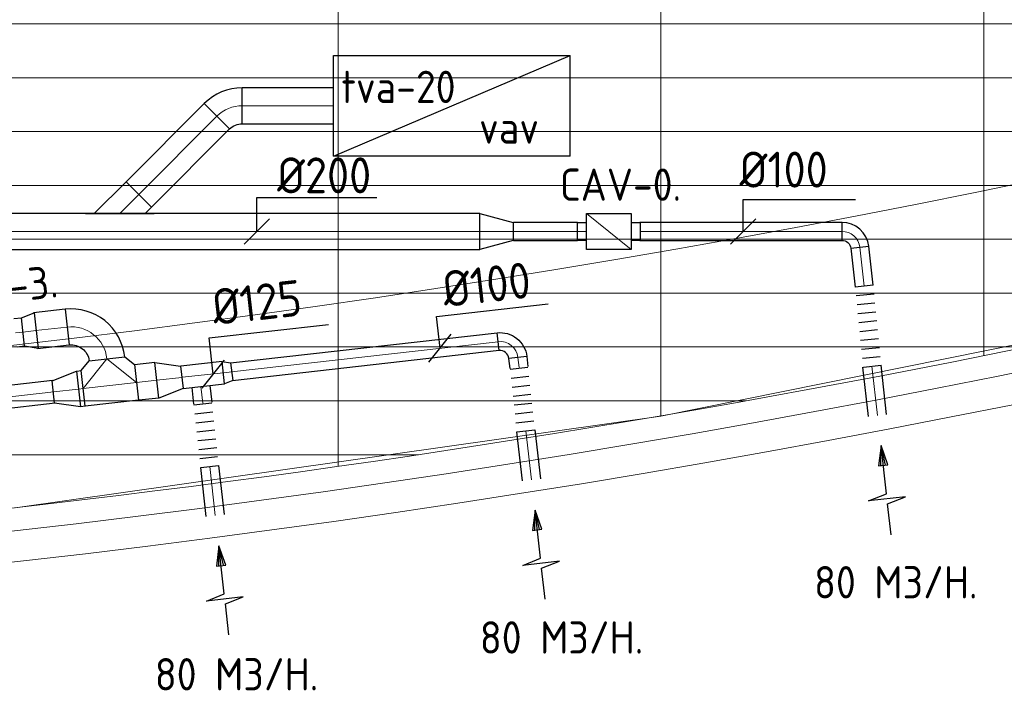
# Model space of a CAD drawing. Header units: millimetres. Extents: x -72915 to 21022, y 6278 to 52916.
# Tile 29 of 60: x -38190 to -32702, y 7391 to 11172. Entities that reach past the tile are written whole.
import ezdxf
from ezdxf.enums import TextEntityAlignment as Align

# ---------------------------------------------------------------- set-up
doc = ezdxf.new("R2010")
doc.units = ezdxf.units.MM
doc.header["$LTSCALE"] = 50
for name, color, linetype in [('4plfd', 254, 'Continuous'), ('WL570---_RETOUR', 100, 'Continuous'), ('WM570---_RETOUR', 2, 'Continuous'), ('WM570---_TOEVOER', 2, 'Continuous')]:
    doc.layers.add(name, color=color, linetype=linetype)
for name, color, linetype, lineweight in [('WL570---_BESTAAND-HARTLIJN', 161, 'Continuous', 0), ('WL570---_BESTAAND-MAATVOERING', 161, 'Continuous', 0), ('WL570---_BESTAAND-RETOUR', 140, 'Continuous', 0), ('WL570---_BESTAAND-TOEVOER', 180, 'Continuous', 0)]:
    doc.layers.add(name, color=color, linetype=linetype, lineweight=lineweight)
doc.styles.add('MAATVOERING', font='ISO')

# ---------------------------------------------------------------- blocks, each defined once
blk = doc.blocks.new('AFZPIJL')
for points in [[(0, -10), (0, -6.52), (-2.06, -5.97), (2.06, -5.97), (0, -5.41), (0, 0)], [(-0.26, -2.22), (0, 0)], [(0.26, -2.22), (0, 0)]]:
    blk.add_lwpolyline(points)
blk.add_lwpolyline([(0.52, -2.22), (-0.52, -2.22), (0, 0)], close=True)
blk = doc.blocks.new('KARO')
for p, q in [((1, 0.5), (0, 0.5)), ((0, -0.5), (1, -0.5))]:
    blk.add_line(p, q)
at = {"invisible_edges": 15}
blk.add_3dface([(0, 0.5), (0, -0.5), (1, -0.5), (1, 0.5)], dxfattribs=at)
at = {"layer": 'WL570---_BESTAAND-HARTLIJN'}
blk.add_line((0, 0), (1, 0), dxfattribs=at)
blk = doc.blocks.new('OSV2001600740G')
blk.add_lwpolyline([(0, -100), (74.6, -80), (74.6, 80), (0, 100)], close=True)
at = {"layer": 'WL570---_BESTAAND-HARTLIJN'}
blk.add_line((0, 0), (74.6, 0), dxfattribs=at)
blk = doc.blocks.new('MVLINE')
blk.add_line((35.4, -35.4), (-35.4, 35.4))
blk = doc.blocks.new('OBO10000090H')
blk.add_lwpolyline([(50, -100, 0.414214), (-100, 50), (-100, -50, -0.414214), (-50, -100)], format="xyb", close=True)
at = {"invisible_edges": 15}
for points in [[(-91.3, -50.8), (-74, 47.7), (-100, 50), (-100, -50)], [(-82.9, -53), (-48.7, 41), (-74, 47.7), (-91.3, -50.8)], [(-75, -56.7), (-25, 29.9), (-48.7, 41), (-82.9, -53)], [(-67.9, -61.7), (-3.6, 14.9), (-25, 29.9), (-75, -56.7)], [(-61.7, -67.9), (14.9, -3.6), (-3.6, 14.9), (-67.9, -61.7)], [(-56.7, -75), (29.9, -25), (14.9, -3.6), (-61.7, -67.9)], [(-53, -82.9), (41, -48.7), (29.9, -25), (-56.7, -75)], [(-50.8, -91.3), (47.7, -74), (41, -48.7), (-53, -82.9)], [(-50, -100), (50, -100), (47.7, -74), (-50.8, -91.3)]]:
    blk.add_3dface(points, dxfattribs=at)
at = {"layer": 'WL570---_BESTAAND-HARTLIJN'}
blk.add_arc((-100, -100), 100, 0, 90, dxfattribs=at)
blk = doc.blocks.new('OSV1251000460G')
blk.add_lwpolyline([(0, -62.5), (46.7, -50), (46.7, 50), (0, 62.5)], close=True)
at = {"layer": 'WL570---_BESTAAND-HARTLIJN'}
blk.add_line((0, 0), (46.7, 0), dxfattribs=at)
blk = doc.blocks.new('OSV20012501390G')
blk.add_lwpolyline([(0, -100), (140, -62.5), (140, 62.5), (0, 100)], close=True)
at = {"layer": 'WL570---_BESTAAND-HARTLIJN'}
blk.add_line((0, 0), (140, 0), dxfattribs=at)
blk = doc.blocks.new('OTS20020020000H')
blk.add_lwpolyline([(-150, -100), (150, -100), (150, 100), (100, 150), (-100, 150), (-150, 100)], close=True)
at = {"layer": 'WL570---_BESTAAND-HARTLIJN'}
blk.add_line((-150, 0), (150, 0), dxfattribs=at)
at = {"layer": 'WL570---_BESTAAND-RETOUR'}
blk.add_lwpolyline([(-150, 0), (0, 150), (150, 0)], dxfattribs=at)
blk = doc.blocks.new('OSV20010001860G')
blk.add_lwpolyline([(0, -100), (186.6, -50), (186.6, 50), (0, 100)], close=True)
at = {"layer": 'WL570---_BESTAAND-HARTLIJN'}
blk.add_line((0, 0), (186.6, 0), dxfattribs=at)
blk = doc.blocks.new('VBX1001000010025000')
blk.add_lwpolyline([(50, -100), (300, -100), (300, 100), (50, 100)], close=True)
for points in [[(50, 50), (0, 50), (0, -50), (50, -50)], [(300, -50), (350, -50), (350, 50), (300, 50)]]:
    blk.add_lwpolyline(points)
at = {"layer": 'WL570---_BESTAAND-HARTLIJN'}
blk.add_line((300, 0), (350, 0), dxfattribs=at)
at = {"layer": 'WL570---_BESTAAND-TOEVOER'}
blk.add_line((50, -100), (300, 100), dxfattribs=at)
blk = doc.blocks.new('OBO10000084H')
blk.add_lwpolyline([(50, -89.4, 0.383864), (-84.3, 59.8), (-94.8, -39.6, -0.383864), (-50, -89.4)], format="xyb", close=True)
at = {"invisible_edges": 15}
for points in [[(-86.8, -41.1), (-60.3, 55.3), (-84.3, 59.8), (-94.8, -39.6)], [(-79.1, -43.9), (-37.4, 46.9), (-60.3, 55.3), (-86.8, -41.1)], [(-72, -47.9), (-16.1, 35), (-37.4, 46.9), (-79.1, -43.9)], [(-65.7, -53), (2.9, 19.7), (-16.1, 35), (-72, -47.9)], [(-60.2, -59), (19.3, 1.6), (2.9, 19.7), (-65.7, -53)], [(-55.9, -65.9), (32.4, -18.9), (19.3, 1.6), (-60.2, -59)], [(-52.6, -73.4), (42.1, -41.4), (32.4, -18.9), (-55.9, -65.9)], [(-50.7, -81.3), (48, -65), (42.1, -41.4), (-52.6, -73.4)], [(-50, -89.4), (50, -89.4), (48, -65), (-50.7, -81.3)]]:
    blk.add_3dface(points, dxfattribs=at)
at = {"layer": 'WL570---_BESTAAND-HARTLIJN'}
blk.add_arc((-100, -89.4), 100, 0, 84, dxfattribs=at)
blk = doc.blocks.new('OAF20000045R')
blk.add_line((-191.4, 0), (191.4, 0))
blk.add_lwpolyline([(-141.4, 0), (35.4, 176.8), (176.8, 35.4), (141.4, 0)])
at = {"layer": 'WL570---_BESTAAND-HARTLIJN'}
blk.add_line((106.1, 106.1), (0, 0), dxfattribs=at)
blk = doc.blocks.new('OBO20000090H')
blk.add_lwpolyline([(100, -200, 0.414214), (-200, 100), (-200, -100, -0.414214), (-100, -200)], format="xyb", close=True)
at = {"invisible_edges": 15}
for points in [[(-182.6, -101.5), (-147.9, 95.4), (-200, 100), (-200, -100)], [(-165.8, -106), (-97.4, 81.9), (-147.9, 95.4), (-182.6, -101.5)], [(-150, -113.4), (-50, 59.8), (-97.4, 81.9), (-165.8, -106)], [(-135.7, -123.4), (-7.2, 29.8), (-50, 59.8), (-150, -113.4)], [(-123.4, -135.7), (29.8, -7.2), (-7.2, 29.8), (-135.7, -123.4)], [(-113.4, -150), (59.8, -50), (29.8, -7.2), (-123.4, -135.7)], [(-106, -165.8), (81.9, -97.4), (59.8, -50), (-113.4, -150)], [(-101.5, -182.6), (95.4, -147.9), (81.9, -97.4), (-106, -165.8)], [(-100, -200), (100, -200), (95.4, -147.9), (-101.5, -182.6)]]:
    blk.add_3dface(points, dxfattribs=at)
at = {"layer": 'WL570---_BESTAAND-HARTLIJN'}
blk.add_arc((-200, -200), 200, 0, 90, dxfattribs=at)
blk = doc.blocks.new('FLLINE100')
blk.add_line((0, -50), (0, 50))
blk = doc.blocks.new('OEX1000041400')
at = {"rotation": 276.2088389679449}
for p in [(-43.3, 397.7), (-37.9, 347.9), (-32.4, 298.2), (-27, 248.5), (-21.6, 198.8), (-16.2, 149.1), (-10.8, 99.4), (-5.4, 49.7)]:
    blk.add_blockref('FLLINE100', p, dxfattribs=at)
blk = doc.blocks.new('OEX1000050900')
at = {"rotation": 95.74353744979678}
for p in [(5, -49.7), (10, -99.5), (15, -149.2), (20, -199), (25, -248.7), (30, -298.5), (35, -348.2), (40, -398), (45, -447.7), (50, -497.5)]:
    blk.add_blockref('FLLINE100', p, dxfattribs=at)
blk = doc.blocks.new('OBO20000045H')
blk.add_lwpolyline([(100, -82.8, 0.198912), (12.1, 129.3), (-129.3, -12.1, -0.198912), (-100, -82.8)], format="xyb", close=True)
at = {"invisible_edges": 15}
for points in [[(-123.4, -18.6), (29.8, 110), (12.1, 129.3), (-129.3, -12.1)], [(-118.1, -25.5), (45.7, 89.2), (29.8, 110), (-123.4, -18.6)], [(-113.4, -32.8), (59.8, 67.2), (45.7, 89.2), (-118.1, -25.5)], [(-109.4, -40.6), (71.9, 43.9), (59.8, 67.2), (-113.4, -32.8)], [(-106, -48.6), (81.9, 19.8), (71.9, 43.9), (-109.4, -40.6)], [(-103.4, -57), (89.8, -5.2), (81.9, 19.8), (-106, -48.6)], [(-101.5, -65.5), (95.4, -30.7), (89.8, -5.2), (-103.4, -57)], [(-100.4, -74.1), (98.9, -56.7), (95.4, -30.7), (-101.5, -65.5)], [(-100, -82.8), (100, -82.8), (98.9, -56.7), (-100.4, -74.1)]]:
    blk.add_3dface(points, dxfattribs=at)
at = {"layer": 'WL570---_BESTAAND-HARTLIJN'}
blk.add_arc((-200, -82.8), 200, 0, 45, dxfattribs=at)
blk = doc.blocks.new('Groep-79')
at = {"color": 8, "linetype": 'Continuous', "lineweight": 13}
for p, q in [((-38654.9, 18999.1), (-38654.9, 7233.8)), ((-36854.9, 18999.1), (-36854.9, 7515.9)), ((-35054.9, 18999.1), (-35054.9, 7851)), ((-65620, 9699.1), (-28071.2, 9699.1)), ((-65620, 9399.1), (-28992, 9399.1)), ((-65366, 9099.1), (-29943.5, 9099.1)), ((-64290.1, 8799.1), (-31019.4, 8799.1)), ((-63133.8, 8499.1), (-32175.7, 8499.1)), ((-36854.9, 7514.1), (-33254.9, 8239.9)), ((-61877.5, 8199.1), (-33432, 8199.1)), ((-60492, 7899.1), (-34817.5, 7899.1)), ((-58929.6, 7599.1), (-36379.9, 7599.1)), ((-40454.9, 7003.9), (-36854.9, 7514.1)), ((-57102.8, 7299.1), (-38206.7, 7299.1))]:
    blk.add_line(p, q, dxfattribs=at)
at = {"color": 8, "linetype": 'Continuous', "lineweight": 13, "flags": 128}
for points in [[(-65620, 12924.8), (-65620, 9039.9, 0.175808), (-22004.9, 11828), (-22004.9, 19149)], [(-47654.9, 6597.2, 0.102915), (-22154.9, 11902, 0.102915)]]:
    blk.add_lwpolyline(points, format="xyb", dxfattribs=at)
blk = doc.blocks.new('Block plafond 1e verd')
at = {"layer": '4plfd'}
blk.add_blockref('Groep-79', (22004.9, -19149), dxfattribs=at)

msp = doc.modelspace()

# ---------------------------------------------------------------- linework, layer by layer
at = {"layer": 'WL570---_BESTAAND-MAATVOERING'}
for radius, start, end in [(63040.6, 253.359756, 292.968331), (64240.6, 253.679371, 293.67904)]:
    msp.add_arc((-45416.8, 71987.1), radius, start, end, dxfattribs=at)
at = {"layer": 'WL570---_RETOUR'}
for p, q in [((-36441.3, 10972.2), (-35121.3, 10972.2)), ((-36441.3, 10412.2), (-35121.3, 10972.2)), ((-36441.3, 10412.2), (-36441.3, 10972.2)), ((-35121.3, 10412.2), (-35121.3, 10972.2)), ((-35121.3, 10412.2), (-36441.3, 10412.2))]:
    msp.add_line(p, q, dxfattribs=at)
at = {"layer": 'WM570---_RETOUR'}
for points in [[(-36868.1, 9992), (-36868.1, 10181.8), (-36199.1, 10181.9)], [(-34157, 9992.3), (-34157, 10169.8), (-33530.8, 10169.8)], [(-35846.8, 9341.6), (-35866.7, 9517.9), (-35244.5, 9588.2)], [(-37111.2, 9197.5), (-37133.9, 9398.9), (-36469.1, 9473.9)]]:
    msp.add_lwpolyline(points, dxfattribs=at)

# ---------------------------------------------------------------- block references
at = {"layer": 'WL570---_RETOUR'}
for name, p, rotation in [('OBO20000045H', (-37032.5, 10692.2), 90), ('OBO10000084H', (-33517.1, 9992.4), 6.43760356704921), ('OBO20000090H', (-37726.5, 9481.7), 6.438699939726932)]:
    msp.add_blockref(name, p, dxfattribs=dict(at, rotation=rotation))
for name, p, xscale, yscale, zscale, rotation in [('KARO', (-36441.3, 10692.2), 508.3029811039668, 200, 200, 180), ('KARO', (-37091, 10633.6), 616.3007721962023, 200, 200, 224.9999999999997), ('KARO', (-38941.2, 9991.5), 3316.806419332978, 200, 200, 0.008699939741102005), ('KARO', (-35080, 9992.1), 357.8969050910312, 100, 100, 180.0086999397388), ('KARO', (-34733.1, 9992.2), 1126.686090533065, 100, 100, 0.008699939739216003), ('KARO', (-33507, 9903.6), 217.5744899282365, 100, 100, 276.4376035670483), ('KARO', (-37925.2, 9459.3), 178.0382742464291, 200, 200, 186.4386999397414), ('KARO', (-38171.9, 9431.5), -41.65426006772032, 160, 160, 6.438699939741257), ('KARO', (-35523.8, 9378), -1494.792856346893, 100, 100, 6.437603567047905), ('KARO', (-35406.8, 9233.6), -56.55323533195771, 100, 100, 276.4376035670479), ('KARO', (-37538.2, 9150.8), -113.3662558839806, 200, 200, 186.4386999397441), ('KARO', (-37055, 9205.3), 231.5141264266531, 125, 125, 186.4386999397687), ('KARO', (-33440, 9241.3), -275.9456809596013, 100, 100, 96.43760356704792), ('KARO', (-37834.5, 9117.3), -28.82339029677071, 200, 200, 6.438699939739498), ('KARO', (-39572.4, 8921.2), 1582.922794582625, 125, 125, 6.43869993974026), ('KARO', (-37169.3, 9034.8), -94.30230512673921, 100, 100, 276.4376035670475), ('KARO', (-35368.6, 8881.8), -275.9456809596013, 100, 100, 96.43760356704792), ('AFZPIJL', (-33389, 8799.4), -50, 50, 50, 6.437603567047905), ('KARO', (-37131.1, 8683), -275.9456809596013, 100, 100, 96.43760356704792), ('AFZPIJL', (-35317.5, 8440), -50, 50, 50, 6.437603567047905), ('AFZPIJL', (-37080, 8241.1), -50, 50, 50, 6.437603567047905)]:
    msp.add_blockref(name, p, dxfattribs=dict(at, xscale=xscale, yscale=yscale, zscale=zscale, rotation=rotation))
for name, p in [('OAF20000045R', (-37632.9, 10091.8)), ('OEX1000050900', (-33487.7, 9737.1)), ('OEX1000041400', (-35363.2, 8832.1)), ('OEX1000041400', (-37125.7, 8633.3))]:
    msp.add_blockref(name, p, dxfattribs=at)
at = {"layer": 'WL570---_RETOUR', "xscale": -1}
for name, p, rotation in [('OSV20010001860G', (-35625.5, 9992), 180.0086999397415), ('VBX1001000010025000', (-34731, 9992.2), 0.008699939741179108), ('OSV2001600740G', (-38097.7, 9439.9), 6.438699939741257), ('OBO10000090H', (-35424.4, 9389.2), 276.4376035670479), ('OTS20020020000H', (-37687.3, 9134), 6.438699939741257), ('OSV20012501390G', (-37425.6, 9163.5), 186.4386999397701), ('OSV1251000460G', (-37055, 9205.3), 186.4386999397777), ('OSV20012501390G', (-37863.2, 9114.1), 6.43869993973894)]:
    msp.add_blockref(name, p, dxfattribs=dict(at, rotation=rotation))
at = {"layer": 'WM570---_RETOUR', "xscale": -2, "yscale": 2, "zscale": 2}
for p, rotation in [((-36868.1, 9992), 0.007603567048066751), ((-34157, 9992.3), 0.007603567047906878), ((-35846.8, 9341.6), 6.437603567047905), ((-37111.2, 9197.5), 6.437603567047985)]:
    msp.add_blockref('MVLINE', p, dxfattribs=dict(at, rotation=rotation))
at = {"layer": 'WM570---_TOEVOER'}
msp.add_blockref('Block plafond 1e verd', (-19765.4, 20598.3), dxfattribs=at)

# ---------------------------------------------------------------- texts
at = {"layer": 'WM570---_RETOUR', "style": 'MAATVOERING'}
for s, p in [('tva-20', (-36398.1, 10707.4)), ('vav', (-35629.7, 10480.8)), ('80 M3/H.', (-33762.2, 7947.8)), ('80 M3/H.', (-35625.3, 7640.3)), ('80 M3/H.', (-37437, 7435.2))]:
    msp.add_text(s, height=180, dxfattribs=at).set_placement(p)
for s, rotation, p in [('%%c100', 0.0098, (-33685.8, 10236.5)), ('%%c200', 0.0098, (-36230.9, 10204.6)), ('%%c100', 6.4398, (-35333, 9624.3)), ('%%c125', 6.4398, (-36609.7, 9525.2))]:
    msp.add_text(s, height=200, rotation=rotation, dxfattribs=at).set_placement(p, align=Align.RIGHT)
for s, rotation, p in [('CAV-0.', 0.0087, (-35178.8, 10162.6)), ('CAV-3.', 6.4387, (-38645.6, 9550.7))]:
    msp.add_text(s, height=180, rotation=rotation, dxfattribs=at).set_placement(p)

doc.saveas('drawing.dxf')
